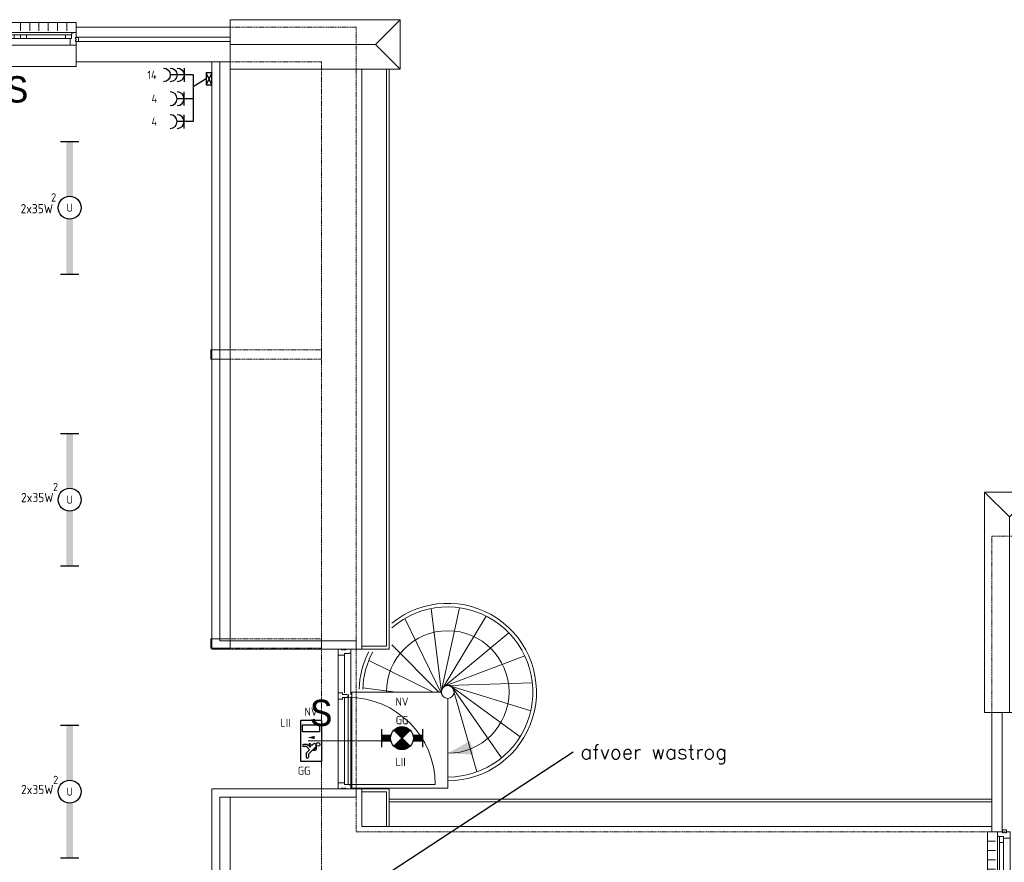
# Model space of a CAD drawing. Header units: millimetres. Extents: x 2723 to 84179, y 13128 to 40654.
# Tile 4 of 16: x 8898 to 19663, y 31442 to 40654. Entities that reach past the tile are written whole.
import ezdxf
from ezdxf.enums import TextEntityAlignment as Align
from ezdxf.xclip import XClip

# ---------------------------------------------------------------- set-up
doc = ezdxf.new("R2010")
doc.units = ezdxf.units.MM
doc.header["$LTSCALE"] = 50
doc.header["$XCLIPFRAME"] = 0
doc.linetypes.add('Xref-2e26$0$HIDDEN', pattern=[0.375, 0.25, -0.125])
doc.layers.get('0').update_dxf_attribs({"linetype": 'CONTINUOUS'})
for name, color, linetype in [('EL6222--', 3, 'CONTINUOUS'), ('EL6311--', 3, 'CONTINUOUS'), ('EL6350--', 3, 'CONTINUOUS'), ('Xref', 8, 'CONTINUOUS'), ('Xref-2e26$0$AL$1A---_ALGEMEEN', 8, 'CONTINUOUS'), ('Xref-2e26$0$AT$1A---_TEKST035', 8, 'CONTINUOUS'), ('Xref-2e26$0$AT$1A---_TEKST050', 8, 'CONTINUOUS'), ('Xref-2e26$0$EL6131--_WG', 3, 'CONTINUOUS')]:
    doc.layers.add(name, color=color, linetype=linetype)
doc.styles.add('buro-018', font='Isocp.shx', dxfattribs={"height": 90})
doc.styles.add('Xref-2e26$0$MONOTXT', font='MONOTXT')
doc.styles.add('Xref-2e26$0$ROMANS', font='ROMANS')
doc.styles.add('Xref-2e26$0$Standard', font='txt')
doc.dimstyles.new('Xref-2e26$0$Standard', dxfattribs={"dimscale": 50, "dimtxt": 1.8, "dimasz": 2.5, "dimexe": 0.18, "dimexo": 0.0625, "dimtad": 1, "dimdec": 0, "dimdsep": 46, "dimtxsty": 'Xref-2e26$0$Standard', "dimblk": 'Xref-2e26$0$_Oblique', "dimcen": 2.5, "dimse1": 1, "dimse2": 1, "dimclrd": 8, "dimclre": 8, "dimclrt": 8, "dimadec": 0, "dimazin": 0, "dimtfac": 1, "dimtdec": 0, "dimtmove": 0, "dimatfit": 3, "dimldrblk": 'Xref-2e26$0$_Oblique', "dimfxl": 1, "dimtolj": 1, "dimtzin": 0, "dimarcsym": 0})

# ---------------------------------------------------------------- blocks, each defined once
blk = doc.blocks.new('*O60')
at = {"layer": 'Xref-2e26$0$AL$1A---_ALGEMEEN', "color": 0, "linetype": 'Continuous', "lineweight": 0}
for p, q in [((-508.33, 240), (-508.33, 150)), ((-406.66, 240), (-406.66, 150)), ((-305, 240), (-305, 150)), ((-203.33, 240), (-203.33, 150)), ((-101.66, 240), (-101.66, 150)), ((0, 240), (0, 150)), ((101.66, 240), (101.66, 150)), ((203.33, 240), (203.33, 150)), ((305, 240), (305, 150)), ((406.66, 240), (406.66, 150)), ((508.33, 240), (508.33, 150)), ((-565.5, 130), (565.5, 130)), ((-493, 106), (-67, 106)), ((-493, 63), (-67, 63)), ((67, 106), (493, 106)), ((67, 63), (493, 63)), ((-543, -9), (543, -9))]:
    blk.add_line(p, q, dxfattribs=at)
for points in [[(-610, 190), (-610, 240), (610, 240), (610, 190)], [(-610, -190), (-610, -240), (610, -240), (610, -190)]]:
    blk.add_lwpolyline(points, dxfattribs=at)
for points in [[(-610, -9), (-545.15, -9), (-543, -6.86), (-543, 63), (-560, 63), (-560, 114), (-565.5, 114), (-565.5, 127.78), (-567.72, 130), (-610, 130), (-610, 76), (-601, 76), (-601, 60), (-610, 60), (-610, 46), (-601, 46), (-601, 30), (-610, 30)], [(610, -9), (545.15, -9), (543, -6.86), (543, 63), (560, 63), (560, 114), (565.5, 114), (565.5, 127.78), (567.72, 130), (610, 130), (610, 76), (601, 76), (601, 60), (610, 60), (610, 46), (601, 46), (601, 30), (610, 30)], [(-635, 30), (-601, 30), (-601, 46), (-610, 46), (-610, 60), (-601, 60), (-601, 76), (-635, 76)], [(-560, 106), (-493, 106), (-493, 63), (-560, 63)], [(-67, 106), (0, 106), (0, 63), (-67, 63)], [(67, 106), (0, 106), (0, 63), (67, 63)], [(560, 106), (493, 106), (493, 63), (560, 63)], [(635, 30), (601, 30), (601, 46), (610, 46), (610, 60), (601, 60), (601, 76), (635, 76)]]:
    blk.add_lwpolyline(points, close=True, dxfattribs=at)
blk = doc.blocks.new('*O61')
at = {"layer": 'Xref-2e26$0$AL$1A---_ALGEMEEN', "color": 0, "linetype": 'Continuous', "lineweight": 0}
for p, q in [((-130, 565.5), (-130, -565.5)), ((9, 543), (9, -543)), ((-240, 508.33), (-150, 508.33)), ((-106, 493), (-106, 67)), ((-63, 493), (-63, 67)), ((-240, 406.66), (-150, 406.66)), ((-240, 305), (-150, 305)), ((-240, 203.33), (-150, 203.33)), ((-240, 101.66), (-150, 101.66)), ((-240, 0), (-150, 0)), ((-240, -101.66), (-150, -101.66)), ((-106, -67), (-106, -493)), ((-63, -67), (-63, -493)), ((-240, -203.33), (-150, -203.33)), ((-240, -305), (-150, -305)), ((-240, -406.66), (-150, -406.66)), ((-240, -508.33), (-150, -508.33))]:
    blk.add_line(p, q, dxfattribs=at)
for points in [[(-190, 610), (-240, 610), (-240, -610), (-190, -610)], [(190, 610), (240, 610), (240, -610), (190, -610)]]:
    blk.add_lwpolyline(points, dxfattribs=at)
for points in [[(9, 610), (9, 545.15), (6.86, 543), (-63, 543), (-63, 560), (-114, 560), (-114, 565.5), (-127.78, 565.5), (-130, 567.72), (-130, 610), (-76, 610), (-76, 601), (-60, 601), (-60, 610), (-46, 610), (-46, 601), (-30, 601), (-30, 610)], [(-106, 560), (-106, 493), (-63, 493), (-63, 560)], [(-30, 635), (-30, 601), (-46, 601), (-46, 610), (-60, 610), (-60, 601), (-76, 601), (-76, 635)], [(-106, 67), (-106, 0), (-63, 0), (-63, 67)], [(-106, -67), (-106, 0), (-63, 0), (-63, -67)], [(-106, -560), (-106, -493), (-63, -493), (-63, -560)], [(9, -610), (9, -545.15), (6.86, -543), (-63, -543), (-63, -560), (-114, -560), (-114, -565.5), (-127.78, -565.5), (-130, -567.72), (-130, -610), (-76, -610), (-76, -601), (-60, -601), (-60, -610), (-46, -610), (-46, -601), (-30, -601), (-30, -610)], [(-30, -635), (-30, -601), (-46, -601), (-46, -610), (-60, -610), (-60, -601), (-76, -601), (-76, -635)]]:
    blk.add_lwpolyline(points, close=True, dxfattribs=at)
blk = doc.blocks.new('Xref-2e26$0$DRPSTD')
at = {"layer": 'Xref-2e26$0$AL$1A---_ALGEMEEN', "color": 0, "linetype": 'Continuous', "lineweight": 0}
blk.add_lwpolyline([(-31.3, 0), (31.3, 0), (33.54, -2.23), (33.54, -47), (16.54, -47), (16.54, -98), (11.04, -98), (11.04, -111.78), (8.82, -114), (-8.74, -114), (-10.96, -111.78), (-10.96, -98), (-16.46, -98), (-16.46, -47), (-33.46, -47), (-33.46, -2.14)], close=True, dxfattribs=at)
blk = doc.blocks.new('*O91')
at = {"layer": 'Xref-2e26$0$AL$1A---_ALGEMEEN', "color": 0, "linetype": 'Continuous', "lineweight": 0}
for p, q in [((-367, 285), (-367, 698)), ((-295, 285), (-295, 698)), ((-228, 720.5), (-228, 262.5)), ((-367, -698), (-367, 218)), ((-228, -720.5), (-228, 240.5)), ((-695, -240), (145, -240)), ((-255, -715), (695, -715))]:
    blk.add_line(p, q, dxfattribs=at)
for points in [[(-367, 765), (-367, 700.15), (-364.86, 698), (-295, 698), (-295, 715), (-244, 715), (-244, 720.5), (-230.22, 720.5), (-228, 722.72), (-228, 765), (-282, 765), (-282, 756), (-298, 756), (-298, 765), (-312, 765), (-312, 756), (-328, 756), (-328, 765)], [(-295, 235), (-255, 235), (-255, -715), (-295, -715)], [(-367, -765), (-367, -700.15), (-364.86, -698), (-295, -698), (-295, -715), (-244, -715), (-244, -720.5), (-230.22, -720.5), (-228, -722.72), (-228, -765), (-282, -765), (-282, -756), (-298, -756), (-298, -765), (-312, -765), (-312, -756), (-328, -756), (-328, -765)]]:
    blk.add_lwpolyline(points, close=True, dxfattribs=at)
blk.add_arc((-255, -715.01), 950, 360, 90, dxfattribs=at)
at = {"layer": 'Xref-2e26$0$AL$1A---_ALGEMEEN', "color": 0, "linetype": 'Continuous', "lineweight": 0, "rotation": 90}
blk.add_blockref('Xref-2e26$0$DRPSTD', (-367, 251.46), dxfattribs=at)
blk = doc.blocks.new('*O99')
at = {"layer": 'Xref-2e26$0$AL$1A---_ALGEMEEN', "color": 0, "linetype": 'Continuous', "lineweight": 0}
for p in [(-270, 1205), (270, 1205), (0, -1205)]:
    blk.add_line(p, (0, 935), dxfattribs=at)
blk.add_lwpolyline([(-270, -1205), (270, -1205), (270, 1205), (-270, 1205)], close=True, dxfattribs=at)
blk = doc.blocks.new('*O101')
at = {"layer": 'Xref-2e26$0$AL$1A---_ALGEMEEN', "color": 0, "linetype": 'Continuous', "lineweight": 0}
for p in [(1205, 270), (-655, 0), (1205, -270)]:
    blk.add_line(p, (935, 0), dxfattribs=at)
blk.add_lwpolyline([(-655, 270), (-655, -270), (1205, -270), (1205, 270)], close=True, dxfattribs=at)
blk = doc.blocks.new('*O105')
at = {"layer": 'Xref-2e26$0$AL$1A---_ALGEMEEN', "color": 0, "linetype": 'Continuous', "lineweight": 0}
for p, q in [((-29.73, 33.9), (-140.11, 952.39)), ((-27.92, 56.93), (166.74, 961.32)), ((-18.71, 78.12), (459.79, 869.86)), ((-23.95, 11.53), (-427.35, 844.04)), ((-3.1, 95.16), (707.1, 687.98)), ((-58.69, 40), (-570, 553.95)), ((17.21, 106.19), (881.72, 435.49)), ((-118.77, 40), (-823.29, 385.87)), ((40, 110), (964.62, 139.91)), ((-522.3, 40), (-888.86, 85.97)), ((62.79, 106.19), (946.77, -166.56)), ((83.1, 95.16), (830.12, -450.52)), ((98.71, 78.12), (627.38, -681.03)), ((104.13, 59.92), (357.97, -833.95))]:
    blk.add_line(p, q, dxfattribs=at)
blk.add_lwpolyline([(-30, 40), (-1010, 40), (-1010, -1010), (40, -1010), (40, -30)], dxfattribs=at)
blk.add_circle((40, 40), 70, dxfattribs=at)
for radius, start, end in [(970, 270, 128.966506), (930, 270, 130.988989), (670, 270, 180), (970, 153.024578, 178.227683), (930, 151.763097, 178.151428)]:
    blk.add_arc((40, 40), radius, start, end, dxfattribs=at)
blk.add_solid([(285.77, -494.28), (40, -630), (320.39, -644.25)], dxfattribs=at)
blk = doc.blocks.new('*O132')
at = {"layer": 'Xref-2e26$0$AT$1A---_TEKST035', "linetype": 'Continuous', "lineweight": 0, "style": 'Xref-2e26$0$ROMANS'}
blk.add_text('afvoer wastrog', height=160, dxfattribs=at).set_placement((80, 80), align=Align.TOP_LEFT)
blk = doc.blocks.new('Xref-2e26$0$_Oblique')
at = {"color": 0, "linetype": 'ByBlock', "lineweight": -2}
blk.add_line((-0.5, -0.5), (0.5, 0.5), dxfattribs=at)
blk = doc.blocks.new('Xref-2e26$0$E00112')
at = {"color": 0, "linetype": 'Continuous'}
for p, q in [((0, 1), (-1, 1)), ((-1, 1), (-1, 0)), ((-1, 0), (0, 1)), ((-1, 1), (0, 0)), ((0, 0), (0, 1)), ((-1, 0), (0, 0))]:
    blk.add_line(p, q, dxfattribs=at)
blk = doc.blocks.new('1115B61449')
at = {"color": 0}
for p, q in [((-14.49, 2), (-14.49, -2)), ((14.49, 2), (14.49, -2))]:
    blk.add_line(p, q, dxfattribs=at)
at = {"color": 0, "linetype": 'Continuous'}
blk.add_circle((0, 0), 2.5, dxfattribs=at)
at = {"color": 0}
for points in [[(-2.5, 0.75), (-14.49, 0.75), (-2.5, -0.75), (-14.49, -0.75)], [(2.5, 0.75), (14.49, 0.75), (2.5, -0.75), (14.49, -0.75)]]:
    blk.add_solid(points, dxfattribs=at)
at = {"color": 0, "linetype": 'Continuous', "style": 'buro-018'}
for tag, p in [('E_GKAST', (0, 8)), ('E_GROEP', (0, 5)), ('E_SGROEP', (4.5, 5)), ('E_ARMCODE', (0, 0)), ('E_SLET', (4.5, -3))]:
    blk.add_attdef(tag, text='', height=1.8, dxfattribs=at).set_placement(p, align=Align.MIDDLE)
blk = doc.blocks.new('111304B')
at = {"color": 0, "linetype": 'Continuous'}
for p, q in [((0, 1), (0, 6)), ((-1.5, 3), (1.5, 3))]:
    blk.add_line(p, q, dxfattribs=at)
for centre in [(0, 7.5), (0, 6), (0, 4.5)]:
    blk.add_arc(centre, 1.5, 180, 0, dxfattribs=at)
at = {"color": 0, "linetype": 'Continuous', "style": 'buro-018'}
for tag, p in [('E_GKAST', (0, 13)), ('E_GROEP', (0, 10)), ('E_SGROEP', (4.5, 10))]:
    blk.add_attdef(tag, text='', height=1.8, dxfattribs=at).set_placement(p, align=Align.MIDDLE)
at = {"color": 0, "linetype": 'Continuous', "style": 'buro-018', "flags": 1}
for tag, p in [('E_VERMCODE', (13, 10)), ('E_MATCODE', (0, 0))]:
    blk.add_attdef(tag, text='', height=1.8, dxfattribs=at).set_placement(p, align=Align.MIDDLE)
blk = doc.blocks.new('111304A')
at = {"color": 0, "linetype": 'Continuous'}
for p, q in [((0, 1), (0, 4.5)), ((-1.5, 3), (1.5, 3))]:
    blk.add_line(p, q, dxfattribs=at)
for centre in [(0, 6), (0, 4.5)]:
    blk.add_arc(centre, 1.5, 180, 0, dxfattribs=at)
at = {"color": 0, "linetype": 'Continuous', "style": 'buro-018'}
for tag, p in [('E_GKAST', (0, 11.5)), ('E_GROEP', (0, 8.5)), ('E_SGROEP', (4.5, 8.5))]:
    blk.add_attdef(tag, text='', height=1.8, dxfattribs=at).set_placement(p, align=Align.MIDDLE)
at = {"color": 0, "linetype": 'Continuous', "style": 'buro-018', "flags": 1}
for tag, p in [('E_VERMCODE', (13, 8.5)), ('E_MATCODE', (0, 0))]:
    blk.add_attdef(tag, text='', height=1.8, dxfattribs=at).set_placement(p, align=Align.MIDDLE)
blk = doc.blocks.new('E00018')
at = {"color": 0, "linetype": 'Continuous'}
for p, q in [((-1.77, -1.77), (1.77, 1.77)), ((1.77, -1.77), (-1.77, 1.77))]:
    blk.add_line(p, q, dxfattribs=at)
at = {"color": 0, "linetype": 'Continuous', "const_width": 2.5}
for points in [[(-0.88, 0.88, -0.198912), (0, 1.25, -0.198912), (0.88, 0.88, -1)], [(-0.88, -0.88, 0.198912), (0, -1.25, 0.198912), (0.88, -0.88, 1)]]:
    blk.add_lwpolyline(points, format="xyb", dxfattribs=at)
blk = doc.blocks.new('1115B7330-NO1')
at = {"color": 0}
for p, q in [((-4.5, 2), (-4.5, -2)), ((4.5, 2), (4.5, -2))]:
    blk.add_line(p, q, dxfattribs=at)
at = {"color": 0, "linetype": 'Continuous'}
blk.add_circle((0, 0), 2.5, dxfattribs=at)
at = {"color": 0}
for points in [[(-2.5, 0.75), (-4.5, 0.75), (-2.5, -0.75), (-4.5, -0.75)], [(2.5, 0.75), (4.5, 0.75), (2.5, -0.75), (4.5, -0.75)]]:
    blk.add_solid(points, dxfattribs=at)
at = {"color": 0, "zscale": 50}
blk.add_blockref('E00018', (0, 0), dxfattribs=at)
at = {"color": 0, "linetype": 'Continuous', "style": 'buro-018'}
for tag, p in [('E_GKAST', (0, 8)), ('E_GROEP', (0, 5)), ('E_SGROEP', (4.5, 5)), ('E_ARMCODE', (0, 0)), ('E_SLET', (4.5, -3))]:
    blk.add_attdef(tag, text='', height=1.8, dxfattribs=at).set_placement(p, align=Align.MIDDLE)
blk = doc.blocks.new('1115C2J')
at = {"color": 0, "linetype": 'Continuous'}
for p, q in [((-4.5, 5.5), (4.5, 5.5)), ((-4.5, 1), (-4.5, 5.5)), ((-2.68, 4.35), (-3.52, 4.35)), ((-1.94, 3.61), (-2.68, 4.35)), ((-1.24, 4.31), (-1.94, 3.61)), ((-1.24, 4.31), (-1.24, 4.91)), ((-0.76, 4.11), (-0.76, 4.91)), ((2, 5.15), (3.5, 5.15)), ((2, 1.35), (2, 5.15)), ((3.5, 5.15), (3.5, 1.35)), ((4.5, 1), (4.5, 5.5)), ((-2.88, 3.87), (-3.52, 3.87)), ((-1.27, 2.26), (-2.88, 3.87)), ((-1.94, 2.93), (-2.04, 2.83)), ((-2.04, 2.83), (-2.04, 2.34)), ((-1.71, 2.7), (-1.72, 2.7)), ((-1.72, 2.7), (-1.72, 2.46)), ((-1.47, 2.46), (-1.72, 2.46)), ((-1.37, 3.5), (-0.76, 4.11)), ((-1.23, 3.35), (-1.37, 3.5)), ((-0.87, 3.71), (-1.23, 3.35)), ((-0.65, 3.49), (-1.01, 3.13)), ((-0.71, 2.83), (-1.01, 3.13)), ((4.5, 1), (-4.5, 1)), ((-0.99, 2.14), (-1.84, 2.14)), ((2, 1.35), (3.5, 1.35))]:
    blk.add_line(p, q, dxfattribs=at)
blk.add_lwpolyline([(0.75, 4, 0, 0.7, 0), (0.75, 2.5, 0.7, 0.7, 0)], format="xyseb", dxfattribs=at)
blk.add_circle((-0.76, 1.75), 0.4, dxfattribs=at)
for centre, radius, start, end in [((-3.52, 4.11), 0.24, 90, 270), ((-1, 4.91), 0.24, 0, 180), ((-1.84, 2.34), 0.2, 180, 270), ((-0.99, 2.54), 0.4, 225, 45), ((-0.76, 3.6), 0.16, 315, 135)]:
    blk.add_arc(centre, radius, start, end, dxfattribs=at)
at = {"color": 0, "linetype": 'Continuous', "style": 'buro-018'}
for tag, p in [('E_GKAST', (0, 15.17)), ('E_GROEP', (0, 12.17)), ('E_SGROEP', (4.5, 12.17)), ('E_ARMCODE', (0, 8))]:
    blk.add_attdef(tag, text='', height=1.8, dxfattribs=at).set_placement(p, align=Align.MIDDLE)
blk = doc.blocks.new('Xref-2e26')
at = {"layer": 'Xref-2e26$0$AL$1A---_ALGEMEEN', "linetype": 'Continuous', "lineweight": 0}
for p, q in [((87237.42, 107281.73), (87237.42, 101031.73)), ((88677.42, 107281.73), (88677.42, 100941.73)), ((88677.42, 99411.73), (88677.42, 99001.73)), ((87237.42, 99321.73), (87237.42, 81336.73)), ((95567.42, 99301.73), (88977.42, 99301.73)), ((95567.42, 99271.73), (88977.42, 99271.73)), ((88677.42, 99001.73), (95567.42, 99001.73))]:
    blk.add_line(p, q, dxfattribs=at)
for points in [[(85554.92, 107631.73), (87237.42, 107631.73), (87237.42, 107741.73), (85554.92, 107741.73)], [(85554.92, 107361.73), (87237.42, 107361.73), (87237.42, 107581.73), (85554.92, 107581.73)], [(87037.42, 107361.73), (87127.42, 107361.73), (87127.42, 101031.73), (88617.42, 101031.73), (88617.42, 100941.73), (87037.42, 100941.73)], [(87237.42, 104211.73), (87027.42, 104211.73), (87027.42, 104111.73), (87237.42, 104111.73)], [(87237.42, 101051.73), (87027.42, 101051.73), (87027.42, 100951.73), (87237.42, 100951.73)], [(95677.42, 98941.73), (95567.42, 98941.73), (95567.42, 100246.73), (95677.42, 100246.73)], [(87037.42, 99411.73), (88617.42, 99411.73), (88617.42, 99321.73), (87127.42, 99321.73), (87127.42, 97786.73), (87037.42, 97786.73)]]:
    blk.add_lwpolyline(points, close=True, dxfattribs=at)
at = {"layer": 'Xref-2e26$0$AL$1A---_ALGEMEEN', "linetype": 'Xref-2e26$0$HIDDEN', "lineweight": 0}
for points in [[(87237.42, 107741.73), (88617.42, 107741.73), (88617.42, 98941.73), (95567.42, 98941.73)], [(87237.42, 107361.73), (88237.42, 107361.73), (88237.42, 97786.73), (87237.42, 97786.73)], [(95567.42, 100246.73), (95567.42, 102176.73), (144002.42, 102176.73), (144002.42, 100246.73)]]:
    blk.add_lwpolyline(points, dxfattribs=at)
at = {"layer": 'Xref-2e26$0$AL$1A---_ALGEMEEN', "linetype": 'Continuous', "lineweight": 0}
for points in [[(88617.42, 100941.73), (88977.42, 100941.73), (88977.42, 107281.73)], [(88947.42, 107281.73), (88947.42, 100971.73), (88677.42, 100971.73)], [(88617.42, 99411.73), (88977.42, 99411.73), (88977.42, 99001.73)], [(88677.42, 99381.73), (88947.42, 99381.73), (88947.42, 99001.73)]]:
    blk.add_lwpolyline(points, dxfattribs=at)
at = {"layer": 'Xref-2e26$0$AL$1A---_ALGEMEEN', "linetype": 'Xref-2e26$0$HIDDEN', "lineweight": 0}
for points in [[(88237.42, 104211.73), (87237.42, 104211.73), (87237.42, 104111.73), (88237.42, 104111.73)], [(88237.42, 101051.73), (87237.42, 101051.73), (87237.42, 100951.73), (88237.42, 100951.73)]]:
    blk.add_lwpolyline(points, close=True, dxfattribs=at)
at = {"layer": 'Xref-2e26$0$AL$1A---_ALGEMEEN', "linetype": 'Continuous', "lineweight": 0}
for name, p in [('*O60', (84944.92, 107551.73)), ('*O101', (87892.42, 107551.73)), ('*O99', (95757.42, 101451.73)), ('*O105', (89577.42, 100431.73)), ('*O91', (88785.42, 100176.73)), ('*O132', (90987.75, 99815.92)), ('*O61', (95757.42, 98331.73))]:
    blk.add_blockref(name, p, dxfattribs=at)
at = {"layer": 'Xref-2e26$0$EL6131--_WG', "linetype": 'Continuous', "lineweight": 0, "xscale": 60, "yscale": 130, "zscale": 60, "rotation": 180}
blk.add_blockref('Xref-2e26$0$E00112', (86977.42, 107239.14507), dxfattribs=at)
at = {"layer": 'Xref-2e26$0$AT$1A---_TEKST050', "linetype": 'Continuous', "lineweight": 0, "style": 'Xref-2e26$0$MONOTXT'}
for p in [(84910.09, 107060.33), (88234.97, 100243.4)]:
    blk.add_text('S', height=287.99994, dxfattribs=at).set_placement(p, align=Align.MIDDLE)
at = {"layer": 'Xref-2e26$0$AL$1A---_ALGEMEEN', "linetype": 'Continuous', "lineweight": 0}
blk.add_leader([(88881.31, 98436.66), (90987.75, 99815.92)], dimstyle='Xref-2e26$0$Standard', dxfattribs=at)

msp = doc.modelspace()

# ---------------------------------------------------------------- linework, layer by layer
at = {"layer": 'EL6222--', "color": 1}
for p, q in [((10795, 40050), (10795, 39540)), ((10938, 40006), (10795, 39920))]:
    msp.add_line(p, q, dxfattribs=at)

# ---------------------------------------------------------------- block references
at = {"layer": 'EL6222--'}
ref = msp.add_blockref('111304B', (10845, 40050), dxfattribs=dict(at, xscale=-50, yscale=50, zscale=50, rotation=90))
ref.add_attrib('E_GROEP', '14', dxfattribs={"layer": '0', "color": 1, "linetype": 'Continuous', "height": 90, "style": 'buro-018'}).set_placement((10345, 40050), align=Align.MIDDLE)
ref = msp.add_blockref('111304A', (10845, 39790), dxfattribs=dict(at, xscale=50, yscale=50, zscale=50, rotation=90))
ref.add_attrib('E_GROEP', '4', dxfattribs={"layer": '0', "color": 1, "linetype": 'Continuous', "height": 90, "style": 'buro-018'}).set_placement((10370, 39790), align=Align.MIDDLE)
ref = msp.add_blockref('111304A', (10845, 39540), dxfattribs=dict(at, xscale=50, yscale=50, zscale=50, rotation=90))
ref.add_attrib('E_GROEP', '4', dxfattribs={"layer": '0', "color": 1, "linetype": 'Continuous', "height": 90, "style": 'buro-018'}).set_placement((10370, 39540), align=Align.MIDDLE)
at = {"layer": 'EL6311--'}
ref = msp.add_blockref('1115B61449', (9445, 38598), dxfattribs=dict(at, xscale=50, yscale=50, zscale=50, rotation=90))
ref.add_attrib('E_ARMCODE', 'U', dxfattribs={"layer": '0', "color": 1, "linetype": 'Continuous', "height": 90, "style": 'buro-018'}).set_placement((9445, 38598), align=Align.MIDDLE)
ref.add_attrib('E_GROEP', '2', dxfattribs={"layer": '0', "color": 1, "linetype": 'Continuous', "height": 90, "style": 'buro-018'}).set_placement((9270, 38711), align=Align.MIDDLE)
ref = msp.add_blockref('1115B61449', (9445, 35406), dxfattribs=dict(at, xscale=50, yscale=50, zscale=50, rotation=90))
ref.add_attrib('E_ARMCODE', 'U', dxfattribs={"layer": '0', "color": 1, "linetype": 'Continuous', "height": 90, "style": 'buro-018'}).set_placement((9445, 35406), align=Align.MIDDLE)
ref.add_attrib('E_GROEP', '2', dxfattribs={"layer": '0', "color": 1, "linetype": 'Continuous', "height": 90, "style": 'buro-018'}).set_placement((9290, 35546), align=Align.MIDDLE)
ref = msp.add_blockref('1115B61449', (9445, 32215), dxfattribs=dict(at, xscale=50, yscale=50, zscale=50, rotation=90))
ref.add_attrib('E_ARMCODE', 'U', dxfattribs={"layer": '0', "color": 1, "linetype": 'Continuous', "height": 90, "style": 'buro-018'}).set_placement((9445, 32215), align=Align.MIDDLE)
ref.add_attrib('E_GROEP', '2', dxfattribs={"layer": '0', "color": 1, "linetype": 'Continuous', "height": 90, "style": 'buro-018'}).set_placement((9292, 32343), align=Align.MIDDLE)
at = {"layer": 'EL6350--'}
ref = msp.add_blockref('1115B7330-NO1', (13078, 32799), dxfattribs=dict(at, xscale=50, yscale=50, zscale=50))
ref.add_attrib('E_ARMCODE', 'GG', dxfattribs={"layer": '0', "color": 1, "linetype": 'Continuous', "height": 90, "style": 'buro-018'}).set_placement((13078, 32996), align=Align.MIDDLE)
ref.add_attrib('E_GROEP', 'LII', dxfattribs={"layer": '0', "color": 1, "linetype": 'Continuous', "height": 90, "style": 'buro-018'}).set_placement((13063, 32540), align=Align.MIDDLE)
ref.add_attrib('E_GKAST', 'NV', dxfattribs={"layer": '0', "color": 1, "linetype": 'Continuous', "height": 90, "style": 'buro-018'}).set_placement((13078, 33199), align=Align.MIDDLE)
ref = msp.add_blockref('1115C2J', (12248, 32769), dxfattribs=dict(at, xscale=50, yscale=50, zscale=50, rotation=90))
ref.add_attrib('E_ARMCODE', 'GG', dxfattribs={"layer": '0', "color": 1, "linetype": 'Continuous', "height": 90, "style": 'buro-018'}).set_placement((12007, 32444), align=Align.MIDDLE)
ref.add_attrib('E_GROEP', 'LII', dxfattribs={"layer": '0', "color": 1, "linetype": 'Continuous', "height": 90, "style": 'buro-018'}).set_placement((11804, 32966), align=Align.MIDDLE)
ref.add_attrib('E_GKAST', 'NV', dxfattribs={"layer": '0', "color": 1, "linetype": 'Continuous', "height": 90, "style": 'buro-018'}).set_placement((12083, 33089), align=Align.MIDDLE)
at = {"layer": 'Xref', "color": 8}
ref = msp.add_blockref('Xref-2e26', (-76039, -67168), dxfattribs=at)
XClip(ref).set_block_clipping_path([(78531.2540174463, 80295.5572919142), (160218.1995790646, 108097.5980193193)])

# ---------------------------------------------------------------- texts
at = {"layer": 'EL6222--', "color": 1, "style": 'buro-018'}
for p in [(8908, 38537), (8913, 35379), (8913, 32187)]:
    msp.add_text('2x35W', height=101.2, dxfattribs=at).set_placement(p)

doc.saveas('drawing.dxf')
